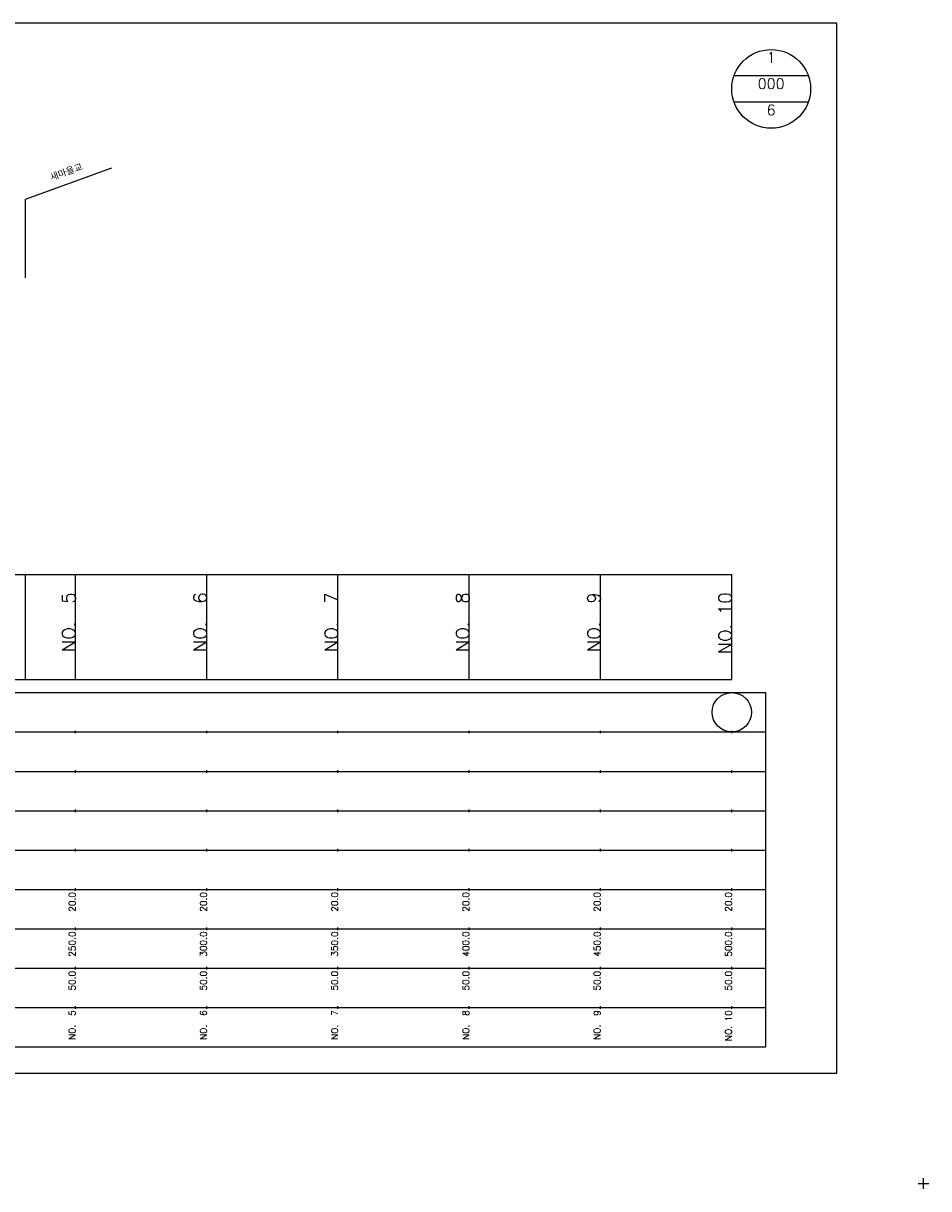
# Model space of a CAD drawing. Extents: x -2 to 685, y -2 to 2374.
# Tile 2 of 10: x 340 to 685, y -2 to 442. Entities that reach past the tile are written whole.
import ezdxf
from ezdxf.enums import TextEntityAlignment as Align

# ---------------------------------------------------------------- set-up
doc = ezdxf.new("R2010")
doc.units = 0
doc.header["$LTSCALE"] = 5
for name, color, linetype in [('BOX', 5, 'CONTINUOUS'), ('DT1', 3, 'CONTINUOUS'), ('DT2', 6, 'CONTINUOUS'), ('LT1', 4, 'CONTINUOUS'), ('ST1', 7, 'CONTINUOUS')]:
    doc.layers.add(name, color=color, linetype=linetype)
doc.styles.add('GHS', font='ROMANS.shx', dxfattribs={"bigfont": 'GHS.shx'})

msp = doc.modelspace()

# ---------------------------------------------------------------- linework, layer by layer
at = {"layer": 'BOX'}
msp.add_lwpolyline([(50, 42), (650, 42), (650, 442), (50, 442), (50, 42)], dxfattribs=at)
at = {"layer": 'LT1', "linetype": 'CONTINUOUS'}
for p, q in [((341, 375), (373.89, 386.97)), ((341, 345), (341, 375))]:
    msp.add_line(p, q, dxfattribs=at)
at = {"layer": 'LT1'}
for p, q in [((341, 192), (341, 232)), ((360, 192), (360, 232)), ((410, 192), (410, 232)), ((460, 192), (460, 232)), ((510, 192), (510, 232)), ((560, 192), (560, 232)), ((610, 192), (610, 232)), ((360, 225.69), (360, 226.69)), ((410, 225.69), (410, 226.69)), ((460, 225.69), (460, 226.69)), ((510, 225.69), (510, 226.69)), ((560, 225.69), (560, 226.69)), ((610, 225.69), (610, 226.69)), ((110, 192), (610, 192)), ((360, 171.5), (360, 172.5)), ((410, 171.5), (410, 172.5)), ((460, 171.5), (460, 172.5)), ((510, 171.5), (510, 172.5)), ((560, 171.5), (560, 172.5)), ((610, 171.5), (610, 172.5)), ((360, 156.5), (360, 157.5)), ((410, 156.5), (410, 157.5)), ((460, 156.5), (460, 157.5)), ((510, 156.5), (510, 157.5)), ((560, 156.5), (560, 157.5)), ((610, 156.5), (610, 157.5)), ((360, 141.5), (360, 142.5)), ((410, 141.5), (410, 142.5)), ((460, 141.5), (460, 142.5)), ((510, 141.5), (510, 142.5)), ((560, 141.5), (560, 142.5)), ((610, 141.5), (610, 142.5)), ((360, 126.5), (360, 127.5)), ((410, 126.5), (410, 127.5)), ((460, 126.5), (460, 127.5)), ((510, 126.5), (510, 127.5)), ((560, 126.5), (560, 127.5)), ((610, 126.5), (610, 127.5)), ((360, 111.5), (360, 112.5)), ((410, 111.5), (410, 112.5)), ((460, 111.5), (460, 112.5)), ((510, 111.5), (510, 112.5)), ((560, 111.5), (560, 112.5)), ((610, 111.5), (610, 112.5)), ((360, 96.5), (360, 97.5)), ((410, 96.5), (410, 97.5)), ((460, 96.5), (460, 97.5)), ((510, 96.5), (510, 97.5)), ((560, 96.5), (560, 97.5)), ((610, 96.5), (610, 97.5)), ((360, 81.5), (360, 82.5)), ((410, 81.5), (410, 82.5)), ((460, 81.5), (460, 82.5)), ((510, 81.5), (510, 82.5)), ((560, 81.5), (560, 82.5)), ((610, 81.5), (610, 82.5)), ((360, 66.5), (360, 67.5)), ((410, 66.5), (410, 67.5)), ((460, 66.5), (460, 67.5)), ((510, 66.5), (510, 67.5)), ((560, 66.5), (560, 67.5)), ((610, 66.5), (610, 67.5))]:
    msp.add_line(p, q, dxfattribs=at)
msp.add_lwpolyline([(110, 232), (160, 232), (210, 232), (260, 232), (310, 232), (360, 232), (410, 232), (460, 232), (510, 232), (560, 232), (610, 232)], dxfattribs=at)
at = {"layer": 'ST1', "linetype": 'CONTINUOUS'}
for p, q in [((639.14, 422), (610.86, 422)), ((639.14, 412), (610.86, 412))]:
    msp.add_line(p, q, dxfattribs=at)
at = {"layer": 'ST1'}
for p, q in [((80, 187), (623, 187)), ((623, 52), (623, 187)), ((87.5, 172), (623, 172)), ((80, 157), (623, 157)), ((87.5, 142), (623, 142)), ((80, 127), (623, 127)), ((80, 112), (623, 112)), ((80, 97), (623, 97)), ((80, 82), (623, 82)), ((80, 67), (623, 67)), ((80, 52), (623, 52)), ((681, 0), (685, 0)), ((683, -2), (683, 2))]:
    msp.add_line(p, q, dxfattribs=at)
at = {"layer": 'ST1', "linetype": 'CONTINUOUS'}
for centre, radius in [((625, 417), 15), ((610, 179.5), 7.5)]:
    msp.add_circle(centre, radius, dxfattribs=at)

# ---------------------------------------------------------------- texts
at = {"layer": 'DT1', "linetype": 'CONTINUOUS', "style": 'GHS'}
msp.add_text('새마을교', height=2.5, rotation=20, dxfattribs=at).set_placement((357, 383.99), align=Align.CENTER)
at = {"layer": 'DT1', "style": 'GHS'}
for s, height, p in [('NO.  5', 5, (360, 225.19)), ('NO.  6', 5, (410, 225.19)), ('NO.  7', 5, (460, 225.19)), ('NO.  8', 5, (510, 225.19)), ('NO.  9', 5, (560, 225.19)), ('NO. 10', 5, (610, 225.19)), (' 20.0', 2.5, (360, 111)), (' 20.0', 2.5, (410, 111)), (' 20.0', 2.5, (460, 111)), (' 20.0', 2.5, (510, 111)), (' 20.0', 2.5, (560, 111)), (' 20.0', 2.5, (610, 111)), ('   250.0', 2.5, (360, 96)), ('   300.0', 2.5, (410, 96)), ('   350.0', 2.5, (460, 96)), ('   400.0', 2.5, (510, 96)), ('   450.0', 2.5, (560, 96)), ('   500.0', 2.5, (610, 96)), ('  50.0', 2.5, (360, 81)), ('  50.0', 2.5, (410, 81)), ('  50.0', 2.5, (460, 81)), ('  50.0', 2.5, (510, 81)), ('  50.0', 2.5, (560, 81)), ('  50.0', 2.5, (610, 81)), ('NO.  5', 2.5, (360, 66)), ('NO.  6', 2.5, (410, 66)), ('NO.  7', 2.5, (460, 66)), ('NO.  8', 2.5, (510, 66)), ('NO.  9', 2.5, (560, 66)), ('NO. 10', 2.5, (610, 66))]:
    msp.add_text(s, height=height, rotation=90, dxfattribs=at).set_placement(p, align=Align.RIGHT)
at = {"layer": 'DT2', "linetype": 'CONTINUOUS', "style": 'GHS'}
for s, p in [('1', (625, 427)), ('000', (625, 417)), ('6', (625, 407))]:
    msp.add_text(s, height=4, dxfattribs=at).set_placement(p, align=Align.CENTER)

doc.saveas('drawing.dxf')
